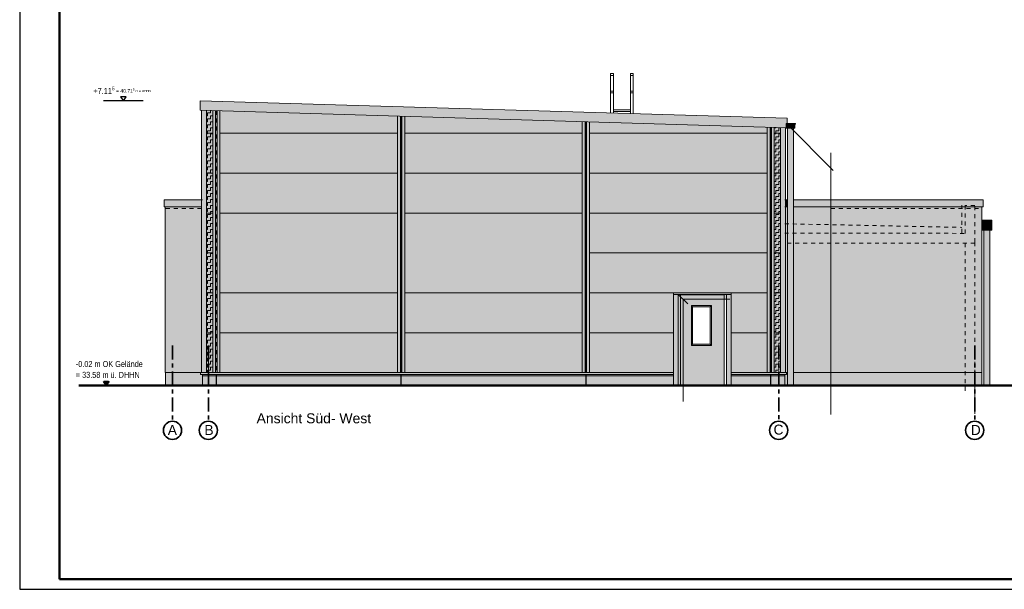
# Model space of a CAD drawing. Header units: metres. Extents: x 1169 to 1496, y -112 to 50.
# Tile 171 of 256: x 1337 to 1362, y -88 to -73. Entities that reach past the tile are written whole.
import ezdxf

# ---------------------------------------------------------------- set-up
doc = ezdxf.new("R2010")
doc.units = ezdxf.units.M
doc.header["$XCLIPFRAME"] = 2
for name, pattern in [('AUSGEZOGEN', [0]), ('PUNKT2_S9', [0.0015, 0, -0.0015]), ('STRICHLINIE_S4', [0.4, 0.3, -0.1]), ('STRICHPUNKT2_S5', [0.5, 0.35, -0.05, 0.05, -0.05])]:
    doc.linetypes.add(name, pattern=pattern)
for name, color, linetype, lineweight in [('XR$1$Legende', 4, 'AUSGEZOGEN', 13), ('XR$2$Achsen', 4, 'AUSGEZOGEN', 13), ('XR$2$Ansicht', 1, 'AUSGEZOGEN', 50), ('XR$2$Dach_1', 3, 'AUSGEZOGEN', 18), ('XR$2$Filling', 4, 'AUSGEZOGEN', 13), ('XR$2$KALZIP', 7, 'AUSGEZOGEN', 13), ('XR$2$Maßlinie 1_50', 7, 'AUSGEZOGEN', 25), ('XR$2$STANDARD_1', 7, 'AUSGEZOGEN', 25), ('XR$2$Text 1_100', 3, 'AUSGEZOGEN', 18), ('XR$2$Türen', 3, 'AUSGEZOGEN', 18), ('XR$2$V5', 7, 'AUSGEZOGEN', 13), ('XR$2$Wand', 1, 'AUSGEZOGEN', 50), ('XR$2$Wegeflächen', 4, 'AUSGEZOGEN', 13), ('XR$2$XR$5$Allgemein', 4, 'AUSGEZOGEN', 13), ('XR$3$Ansicht', 1, 'AUSGEZOGEN', 50), ('XR$3$Muster', 4, 'AUSGEZOGEN', 13), ('XR$3$Möblierung', 4, 'AUSGEZOGEN', 13), ('XR$3$STANDARD_1', 7, 'AUSGEZOGEN', 25), ('XR$4$Ansicht', 1, 'AUSGEZOGEN', 50), ('XR$4$Filling', 4, 'AUSGEZOGEN', 13), ('XR$4$Muster', 4, 'AUSGEZOGEN', 13), ('XR$5$Möblierung', 4, 'AUSGEZOGEN', 13)]:
    doc.layers.add(name, color=color, linetype=linetype, lineweight=lineweight)
doc.styles.add('ARIAL', font='arial.ttf')
picture_1 = doc.add_image_def('image1.tif', size_in_pixel=(512, 512))
pattern_1 = [(90, (-0.15, 0.15), (-0.075, 0.075), [0.075, -0.075]), (180, (-0.15, 0.15), (-0.075, -0.075), [0.075, -0.075])]

# ---------------------------------------------------------------- blocks, each defined once
blk = doc.blocks.new('NSY145')
at = {"color": 0, "linetype": 'ByBlock', "lineweight": -2}
for p, q in [((-0.035, 0.05), (0, 0.05)), ((0, 0), (-0.035, 0.05)), ((0.03, 0.048), (-0.03, 0.048)), ((-0.03, 0.048), (0, 0.004)), ((-0.025, 0.045), (0, 0.045)), ((0, 0.009), (-0.025, 0.045)), ((0.021, 0.043), (-0.021, 0.043)), ((-0.021, 0.043), (0, 0.013)), ((-0.016, 0.04), (0, 0.04)), ((0, 0.017), (-0.016, 0.04)), ((0.011, 0.038), (-0.011, 0.038)), ((-0.011, 0.038), (0, 0.022)), ((-0.006, 0.035), (0, 0.035)), ((0, 0.026), (-0.006, 0.035)), ((0.001, 0.033), (-0.001, 0.033)), ((-0.001, 0.033), (0, 0.031)), ((0, 0.05), (0.035, 0.05)), ((0.035, 0.05), (0, 0)), ((0, 0.004), (0.03, 0.048)), ((0, 0.045), (0.025, 0.045)), ((0.025, 0.045), (0, 0.009)), ((0, 0.013), (0.021, 0.043)), ((0, 0.04), (0.016, 0.04)), ((0.016, 0.04), (0, 0.017)), ((0, 0.022), (0.011, 0.038)), ((0, 0.035), (0.006, 0.035)), ((0.006, 0.035), (0, 0.026)), ((0, 0.031), (0.001, 0.033))]:
    blk.add_line(p, q, dxfattribs=at)
blk = doc.blocks.new('NSY144')
at = {"color": 0, "linetype": 'ByBlock', "lineweight": -2}
for p, q in [((0.035, 0.05), (-0.035, 0.05)), ((-0.035, 0.05), (0, 0)), ((0, 0), (0.035, 0.05))]:
    blk.add_line(p, q, dxfattribs=at)

msp = doc.modelspace()

# ---------------------------------------------------------------- hatches: boundary and pattern name
at = {"layer": 'XR$2$Filling', "linetype": 'AUSGEZOGEN', "lineweight": 13, "transparency": 33554687}
h = msp.add_hatch(dxfattribs=at)
h.set_pattern_fill('MUSTER', color=52, scale=0.075, angle=90, style=0, pattern_type=2)
h.set_pattern_definition(pattern_1)
h.paths.add_polyline_path([(1342.1811, -82.1851), (1342.3341, -82.1851), (1342.3341, -75.6193), (1342.1811, -75.6143)], flags=0)
h = msp.add_hatch(dxfattribs=at)
h.set_pattern_fill('MUSTER', color=52, scale=0.075, angle=90, style=0, pattern_type=2)
h.set_pattern_definition(pattern_1)
h.paths.add_polyline_path([(1342.5141, -82.1845), (1342.3341, -82.1851), (1346.9675, -82.1851), (1346.9675, -75.7719), (1342.5141, -75.6253)], flags=0)
h = msp.add_hatch(dxfattribs=at)
h.set_pattern_fill('MUSTER', color=52, scale=0.075, angle=90, style=0, pattern_type=2)
h.set_pattern_definition(pattern_1)
h.paths.add_polyline_path([(1347.1475, -82.1851), (1351.6008, -82.1851), (1351.6008, -75.9114), (1349.3741, -75.8511), (1347.1475, -75.7778)], flags=0)
h = msp.add_hatch(dxfattribs=at)
h.set_pattern_fill('MUSTER', color=52, scale=0.075, angle=90, style=0, pattern_type=2)
h.set_pattern_definition(pattern_1)
h.paths.add_polyline_path([(1353.8891, -82.1851), (1353.8891, -80.1851), (1355.3291, -80.1851), (1355.3291, -82.1851), (1356.2341, -82.1851), (1356.2341, -76.0369), (1351.7808, -75.9163), (1351.7808, -82.1851)], flags=0)
h = msp.add_hatch(dxfattribs=at)
h.set_pattern_fill('MUSTER', color=52, scale=0.075, angle=90, style=0, pattern_type=2)
h.set_pattern_definition(pattern_1)
h.paths.add_polyline_path([(1356.4141, -82.1851), (1356.5671, -82.1851), (1356.5671, -76.0459), (1356.4141, -76.0417)], flags=0)
at = {"layer": 'XR$3$Muster', "linetype": 'AUSGEZOGEN', "lineweight": 13, "transparency": 33554687}
h = msp.add_hatch(color=7, dxfattribs=at)
h.set_gradient(color1=(199, 199, 199), color2=(0, 0, 0), one_color=1, name='INVCYLINDER')
h.paths.add_polyline_path([(1356.7457, -82.5051), (1356.8957, -82.5051), (1356.8957, -76.0618), (1356.7457, -76.0618)], flags=0)
msp.add_hatch(color=252, dxfattribs=at).paths.add_polyline_path([(1361.6191, -78.6158), (1361.8691, -78.6158), (1361.8691, -78.3658), (1361.6191, -78.3658)])
h = msp.add_hatch(color=7, dxfattribs=at)
h.set_gradient(color1=(199, 199, 199), color2=(48, 48, 48), one_color=1, name='INVCYLINDER')
h.paths.add_polyline_path([(1361.6691, -82.5051), (1361.8191, -82.5051), (1361.8191, -78.6158), (1361.6691, -78.6158)], flags=0)
at = {"layer": 'XR$3$Muster', "linetype": 'STRICHLINIE_S4', "lineweight": 13, "true_color": 0x861922, "transparency": 33554687}
h = msp.add_hatch(color=246, dxfattribs=at)
h.paths.add_polyline_path([(1354.0591, -82.5051), (1355.1591, -82.5051), (1355.1591, -80.2351), (1354.0591, -80.2351)])
h.paths.add_polyline_path([(1354.8055, -81.4751), (1354.3655, -81.4751), (1354.3655, -80.5351), (1354.8055, -80.5351)], flags=16)
at = {"layer": 'XR$3$Möblierung', "linetype": 'AUSGEZOGEN', "lineweight": 13, "true_color": 0x9f9d98, "transparency": 33554687}
for points in [[(1342.0154, -75.371), (1342.0154, -75.609), (1356.7105, -76.0499), (1356.7105, -75.9413), (1356.7346, -75.9413), (1356.7346, -75.8126)], [(1356.7457, -78.0318), (1356.7457, -77.8545), (1356.6931, -77.8545), (1356.6931, -78.0318)], [(1356.8957, -78.0318), (1361.6491, -78.0318), (1361.6491, -77.8545), (1356.8957, -77.8545)]]:
    msp.add_hatch(color=253, dxfattribs=at).paths.add_polyline_path(points)
at = {"layer": 'XR$3$STANDARD_1', "linetype": 'AUSGEZOGEN', "lineweight": 13, "transparency": 33554687}
for points in [[(1356.9363, -75.9623), (1356.9362, -75.9621), (1356.9361, -75.9621), (1356.9362, -75.9621), (1356.9357, -75.9616), (1356.9359, -75.9618), (1356.9361, -75.9619), (1356.9364, -75.9621), (1356.9365, -75.9622), (1356.9385, -75.9623), (1356.9393, -75.9623), (1356.9399, -75.9623), (1356.9406, -75.9622), (1356.9412, -75.9621), (1356.9418, -75.9619), (1356.9424, -75.9617), (1356.943, -75.9614), (1356.9436, -75.9612), (1356.9441, -75.9609), (1356.9447, -75.9605), (1356.9452, -75.9602), (1356.9457, -75.9598), (1356.9462, -75.9593), (1356.9466, -75.9589), (1356.947, -75.9584), (1356.9474, -75.9579), (1356.9477, -75.9573), (1356.9481, -75.9568), (1356.9483, -75.9562), (1356.9486, -75.9557), (1356.9488, -75.955), (1356.949, -75.9544), (1356.9491, -75.9538), (1356.9492, -75.9532), (1356.9493, -75.9525), (1356.9493, -75.9519), (1356.9493, -75.9513), (1356.9493, -75.9507), (1356.9492, -75.95), (1356.949, -75.9494), (1356.9489, -75.9488), (1356.9487, -75.9482), (1356.9484, -75.9476), (1356.9482, -75.947), (1356.9478, -75.9464), (1356.9475, -75.9459), (1356.9471, -75.9454), (1356.9467, -75.9449), (1356.9463, -75.9444), (1356.9459, -75.944), (1356.9453, -75.9436), (1356.9449, -75.9432), (1356.9443, -75.9428), (1356.9438, -75.9425), (1356.9431, -75.9422), (1356.9426, -75.942), (1356.9419, -75.9418), (1356.9414, -75.9416), (1356.9407, -75.9415), (1356.9402, -75.9414), (1356.9394, -75.9413), (1356.9389, -75.9413), (1356.9376, -75.9413), (1356.9364, -75.9416), (1356.9351, -75.9419), (1356.9366, -75.9413), (1356.7105, -75.9413), (1356.7105, -76.0618), (1356.931, -76.0618), (1356.931, -75.9623)], [(1356.9366, -75.9622), (1356.9365, -75.9622), (1356.9362, -75.9621), (1356.9362, -75.9621), (1356.9368, -75.9623)]]:
    msp.add_hatch(color=9, dxfattribs=at).paths.add_polyline_path(points)
at = {"layer": 'XR$4$Filling', "linetype": 'AUSGEZOGEN', "lineweight": 13, "transparency": 33554687}
for points in [[(1341.1441, -78.0718), (1342.0551, -78.0718), (1342.0551, -78.0318), (1341.1441, -78.0318)], [(1357.8344, -78.0724), (1361.6191, -78.0718), (1361.6191, -78.0318), (1357.8344, -78.0324)]]:
    msp.add_hatch(color=250, dxfattribs=at).paths.add_polyline_path(points)
at = {"layer": 'XR$4$Muster', "linetype": 'AUSGEZOGEN', "lineweight": 13, "transparency": 33554687}
for color, points in [(250, [(1356.6931, -77.8545), (1356.6931, -82.1851), (1356.723, -82.1851), (1356.723, -82.2285), (1356.6741, -82.2285), (1356.6741, -82.5051), (1356.7457, -82.5051), (1356.7457, -77.8545)]), (250, [(1357.8344, -77.8545), (1356.8957, -77.8545), (1356.8957, -82.5051), (1357.8344, -82.5051)]), (250, [(1341.1491, -82.2251), (1342.0253, -82.2251), (1342.0253, -82.1851), (1341.1491, -82.1851)]), (250, [(1356.7457, -82.1851), (1356.723, -82.1851), (1356.723, -82.2251), (1356.7457, -82.2251)]), (250, [(1356.8957, -82.1851), (1356.8957, -82.2251), (1361.6141, -82.2251), (1361.6141, -82.1851)]), (59, [(1353.8891, -82.2285), (1342.0741, -82.2285), (1342.0741, -82.2685), (1353.8891, -82.2685)]), (59, [(1356.6741, -82.2285), (1355.3291, -82.2285), (1355.3291, -82.2685), (1356.6741, -82.2685)])]:
    msp.add_hatch(color=color, dxfattribs=at).paths.add_polyline_path(points)
msp.add_hatch(color=59, dxfattribs=at).paths.add_polyline_path([(1354.1265, -80.3424), (1354.1265, -82.5051), (1354.0041, -82.5051), (1354.0041, -80.2251), (1355.2141, -80.2251), (1355.2141, -80.3424)], flags=16)
at = {"layer": 'XR$5$Möblierung', "linetype": 'STRICHLINIE_S4', "lineweight": 13, "true_color": 0x9f9d98, "transparency": 33554687}
for points in [[(1346.9675, -82.1851), (1342.1811, -82.1851), (1342.1811, -75.614), (1342.0551, -75.6102), (1342.0551, -82.1851), (1342.0253, -82.1851), (1342.0253, -82.2285), (1353.8891, -82.2285), (1353.8891, -82.5051), (1354.0041, -82.5051), (1354.0041, -80.2251), (1353.8891, -80.2251), (1353.8891, -82.1851), (1351.7808, -82.1851), (1351.7808, -75.902), (1351.7078, -75.8998), (1351.7078, -82.1851), (1351.6738, -82.1851), (1351.6738, -75.8988), (1351.6008, -75.8966), (1351.6008, -82.1851), (1347.1475, -82.1851), (1347.1475, -75.763), (1347.0745, -75.7608), (1347.0745, -82.1851), (1347.0405, -82.1851), (1347.0405, -75.7598), (1346.9675, -75.7576)], [(1342.3341, -75.6186), (1342.3341, -82.1851), (1342.4071, -82.1848), (1342.4071, -75.6208)], [(1342.5141, -82.1845), (1342.5141, -75.624), (1342.4411, -75.6218), (1342.4411, -82.1847)], [(1355.3291, -82.5051), (1355.3291, -82.2285), (1356.723, -82.2285), (1356.723, -82.1851), (1356.6931, -82.1851), (1356.6931, -76.0493), (1356.5671, -76.0456), (1356.5671, -82.1851), (1356.5241, -82.1851), (1356.4141, -82.1851), (1356.4141, -76.041), (1356.3411, -76.0388), (1356.3411, -82.1851), (1356.3071, -82.1851), (1356.3071, -76.0378), (1356.2341, -76.0356), (1356.2341, -82.1851), (1355.3291, -82.1851), (1355.3291, -80.2251), (1355.2141, -80.2251), (1355.2141, -82.5051)]]:
    msp.add_hatch(color=253, dxfattribs=at).paths.add_polyline_path(points)
at = {"layer": 'XR$5$Möblierung', "linetype": 'AUSGEZOGEN', "lineweight": 13, "true_color": 0x878581, "transparency": 33554687}
for points in [[(1342.1811, -82.1851), (1342.3341, -82.1851), (1342.3341, -75.6193), (1342.1811, -75.6143)], [(1346.9675, -82.1851), (1346.9675, -75.7576), (1342.5141, -75.624), (1342.5141, -82.1851)], [(1351.6008, -75.8966), (1347.1475, -75.763), (1347.1475, -82.1851), (1351.6008, -82.1851)], [(1356.2341, -82.1851), (1356.2341, -76.0356), (1351.7808, -75.902), (1351.7808, -82.1851), (1353.8891, -82.1851), (1353.8891, -80.2251), (1355.3291, -80.2251), (1355.3291, -82.1851)], [(1356.5671, -82.1851), (1356.5671, -76.0456), (1356.4141, -76.041), (1356.4141, -82.1851)]]:
    msp.add_hatch(color=252, dxfattribs=at).paths.add_polyline_path(points)
at = {"layer": 'XR$5$Möblierung', "linetype": 'AUSGEZOGEN', "lineweight": 13, "true_color": 0x73716e, "transparency": 33554687}
for points in [[(1342.4411, -75.6218), (1342.4071, -75.6208), (1342.4071, -82.1848), (1342.4411, -82.1847)], [(1347.0405, -75.7598), (1347.0405, -82.1851), (1347.0745, -82.1851), (1347.0745, -75.7608)], [(1351.7078, -75.8998), (1351.6738, -75.8988), (1351.6738, -82.1851), (1351.7078, -82.1851)], [(1356.3071, -82.1851), (1356.3411, -82.1851), (1356.3411, -76.0398), (1356.3241, -76.0393), (1356.3241, -76.0383), (1356.3071, -76.0378)]]:
    msp.add_hatch(color=8, dxfattribs=at).paths.add_polyline_path(points)
at = {"layer": 'XR$5$Möblierung', "linetype": 'AUSGEZOGEN', "lineweight": 13, "true_color": 0x9f9d98, "transparency": 33554687}
msp.add_hatch(color=253, dxfattribs=at).paths.add_polyline_path([(1341.1141, -78.0318), (1342.0551, -78.0318), (1342.0551, -77.8545), (1341.1141, -77.8545)])
at = {"layer": 'XR$5$Möblierung', "linetype": 'AUSGEZOGEN', "lineweight": 13, "true_color": 0xe1d7c9, "transparency": 33554687}
for points in [[(1341.1441, -82.1851), (1341.3241, -82.1851), (1341.1559, -82.1851), (1342.0551, -82.1851), (1342.0551, -78.0718), (1341.1441, -78.0718)], [(1356.6931, -82.1851), (1356.7457, -82.1851), (1356.7457, -78.0318), (1356.6931, -78.0318)], [(1356.8957, -82.1851), (1361.6191, -82.1851), (1361.6191, -78.0318), (1356.8957, -78.0318)], [(1356.8957, -78.0318), (1356.8957, -82.1851), (1361.6191, -82.1851), (1361.6191, -78.0318)]]:
    msp.add_hatch(color=254, dxfattribs=at).paths.add_polyline_path(points)
at = {"layer": 'XR$5$Möblierung', "linetype": 'AUSGEZOGEN', "lineweight": 13, "true_color": 0x72151d, "transparency": 33554687}
msp.add_hatch(color=246, dxfattribs=at).paths.add_polyline_path([(1354.0041, -82.5051), (1354.0591, -82.5051), (1354.0591, -80.3424), (1354.0041, -80.3424)])
at = {"layer": 'XR$5$Möblierung', "linetype": 'AUSGEZOGEN', "lineweight": 13, "true_color": 0xc1b7a5, "transparency": 33554687}
for points in [[(1342.0253, -82.1851), (1341.1491, -82.1851), (1341.1491, -82.5051), (1342.0741, -82.5051), (1342.0741, -82.2285), (1342.0253, -82.2285)], [(1361.6141, -82.1851), (1356.8957, -82.1851), (1356.8957, -82.5051), (1361.6141, -82.5051)]]:
    msp.add_hatch(color=253, dxfattribs=at).paths.add_polyline_path(points)
at = {"layer": 'XR$5$Möblierung', "linetype": 'AUSGEZOGEN', "lineweight": 13, "true_color": 0xb4b2ac, "transparency": 33554687}
for points in [[(1342.0741, -82.5051), (1342.4191, -82.5051), (1342.4191, -82.2685), (1342.0741, -82.2685)], [(1347.0525, -82.2685), (1342.4291, -82.2685), (1342.4291, -82.5051), (1347.0525, -82.5051)], [(1351.6858, -82.5051), (1351.6858, -82.2685), (1347.0625, -82.2685), (1347.0625, -82.5051)], [(1353.8891, -82.5051), (1353.8891, -82.2685), (1351.6958, -82.2685), (1351.6958, -82.5051)], [(1355.3291, -82.2685), (1355.3291, -82.5051), (1356.3191, -82.5051), (1356.3191, -82.2685)], [(1356.3291, -82.5051), (1356.6741, -82.5051), (1356.6741, -82.2685), (1356.3291, -82.2685)]]:
    msp.add_hatch(color=253, dxfattribs=at).paths.add_polyline_path(points)
at = {"layer": 'XR$5$Möblierung', "linetype": 'AUSGEZOGEN', "lineweight": 13, "true_color": 0x787773, "transparency": 33554687}
for points in [[(1342.4191, -82.2685), (1342.4191, -82.5051), (1342.4291, -82.5051), (1342.4291, -82.2685)], [(1347.0525, -82.5051), (1347.0625, -82.5051), (1347.0625, -82.2685), (1347.0525, -82.2685)], [(1351.6958, -82.5051), (1351.6958, -82.2685), (1351.6858, -82.2685), (1351.6858, -82.5051)], [(1356.3291, -82.5051), (1356.3291, -82.2685), (1356.3191, -82.2685), (1356.3191, -82.5051)]]:
    msp.add_hatch(color=8, dxfattribs=at).paths.add_polyline_path(points)

# ---------------------------------------------------------------- linework, layer by layer
at = {"layer": 'XR$1$Legende', "color": 6, "linetype": 'AUSGEZOGEN', "lineweight": 25, "transparency": 33554687}
msp.add_lwpolyline([(1337.4935, -87.6131), (1396.9435, -87.6131), (1396.9435, -52.6131), (1337.4935, -52.6131), (1337.4935, -87.6131)], close=True, dxfattribs=at)
at = {"layer": 'XR$1$Legende', "color": 1, "linetype": 'AUSGEZOGEN', "lineweight": 50, "transparency": 33554687}
msp.add_lwpolyline([(1338.4935, -87.3631), (1396.6935, -87.3631), (1396.6935, -52.8631), (1338.4935, -52.8631), (1338.4935, -87.3631)], close=True, dxfattribs=at)
at = {"layer": 'XR$2$Achsen', "color": 35, "linetype": 'STRICHPUNKT2_S5', "lineweight": 35, "transparency": 33554687}
for p, q in [((1341.3241, -81.5051), (1341.3241, -83.4015)), ((1342.2241, -81.5051), (1342.2241, -83.4015)), ((1356.5241, -81.5045), (1356.5241, -83.4015)), ((1361.4391, -81.5051), (1361.4391, -83.4015))]:
    msp.add_line(p, q, dxfattribs=at)
at = {"layer": 'XR$2$Achsen', "color": 35, "linetype": 'AUSGEZOGEN', "lineweight": 35, "transparency": 33554687}
for centre in [(1341.3241, -83.6297), (1342.2241, -83.6297), (1356.5241, -83.6297), (1361.4391, -83.6297)]:
    msp.add_circle(centre, 0.2282, dxfattribs=at)
at = {"layer": 'XR$2$Ansicht', "color": 4, "linetype": 'AUSGEZOGEN', "lineweight": 13, "transparency": 33554687}
for p, q in [((1356.9389, -75.9413), (1356.7105, -75.9413)), ((1356.7105, -76.0618), (1356.7105, -75.9413)), ((1356.9371, -75.9623), (1356.7105, -75.9623)), ((1356.7346, -75.8126), (1356.7346, -76.0506)), ((1356.931, -75.9599), (1356.931, -76.0618)), ((1356.931, -76.0618), (1356.7105, -76.0618)), ((1356.7457, -76.0618), (1356.7457, -82.5051)), ((1356.8957, -76.0618), (1356.8957, -82.5051)), ((1342.1811, -77.1851), (1342.3341, -77.1851)), ((1342.5141, -77.1851), (1346.9675, -77.1851)), ((1347.1475, -77.1851), (1351.6008, -77.1851)), ((1351.7808, -77.1851), (1356.2341, -77.1851)), ((1356.4141, -77.1851), (1356.5671, -77.1851)), ((1341.1141, -77.8545), (1342.0741, -77.8545)), ((1341.1141, -78.0318), (1341.1141, -77.8545)), ((1356.7457, -77.8545), (1356.6741, -77.8545)), ((1361.6491, -77.8545), (1356.8957, -77.8545)), ((1361.6491, -78.0318), (1361.6491, -77.8545)), ((1342.0551, -78.0318), (1341.1141, -78.0318)), ((1341.1441, -78.0318), (1341.1441, -82.1851)), ((1342.1811, -78.1851), (1342.3341, -78.1851)), ((1342.5141, -78.1851), (1346.9675, -78.1851)), ((1347.1475, -78.1851), (1351.6008, -78.1851)), ((1351.7808, -78.1851), (1356.2341, -78.1851)), ((1356.4141, -78.1851), (1356.5671, -78.1851)), ((1356.6741, -78.0318), (1356.7457, -78.0318)), ((1356.8957, -78.0318), (1361.6491, -78.0318)), ((1361.6191, -78.0318), (1361.6191, -82.1851)), ((1361.6191, -78.3658), (1361.8691, -78.3658)), ((1361.8691, -78.3658), (1361.8691, -78.6158)), ((1361.6191, -78.6158), (1361.8691, -78.6158)), ((1361.6691, -78.6158), (1361.6691, -82.5051)), ((1361.8191, -78.6158), (1361.8191, -82.5051)), ((1342.1811, -79.1851), (1342.3341, -79.1851)), ((1351.7808, -79.1851), (1356.2341, -79.1851)), ((1356.4141, -79.1851), (1356.5671, -79.1851)), ((1342.1811, -80.1851), (1342.3341, -80.1851)), ((1342.5141, -80.1851), (1346.9675, -80.1851)), ((1347.1475, -80.1851), (1351.6008, -80.1851)), ((1351.7808, -80.1851), (1356.2341, -80.1851)), ((1354.0041, -80.1851), (1355.1941, -80.1851)), ((1354.0041, -82.5051), (1354.0041, -80.2251)), ((1355.2141, -82.5051), (1355.2141, -80.2251)), ((1356.4141, -80.1851), (1356.5671, -80.1851)), ((1354.0591, -82.5051), (1354.0591, -80.2351)), ((1354.0591, -80.2351), (1355.1591, -80.2351)), ((1355.1591, -82.5051), (1355.1591, -80.2351)), ((1354.3355, -80.5051), (1354.3655, -80.5351)), ((1354.8055, -80.5351), (1354.8355, -80.5051)), ((1342.1811, -81.1851), (1342.3341, -81.1851)), ((1342.5141, -81.1851), (1346.9675, -81.1851)), ((1347.1475, -81.1851), (1351.6008, -81.1851)), ((1351.7808, -81.1851), (1353.8891, -81.1851)), ((1355.3291, -81.1851), (1356.2341, -81.1851)), ((1356.4141, -81.1851), (1356.5671, -81.1851)), ((1354.3355, -81.5051), (1354.3655, -81.4751)), ((1354.8055, -81.4751), (1354.8355, -81.5051)), ((1341.1441, -82.1851), (1342.0253, -82.1851)), ((1341.1491, -82.1851), (1341.1491, -82.5051)), ((1353.8891, -82.1851), (1342.0253, -82.1851)), ((1355.3291, -82.1851), (1356.6741, -82.1851)), ((1356.7457, -82.1851), (1356.6741, -82.1851)), ((1361.6191, -82.1851), (1356.8957, -82.1851)), ((1361.6141, -82.1851), (1361.6141, -82.5051)), ((1342.0741, -82.5051), (1342.0741, -82.2285)), ((1356.6741, -82.5051), (1356.6741, -82.2285))]:
    msp.add_line(p, q, dxfattribs=at)
at = {"layer": 'XR$2$Ansicht', "color": 35, "linetype": 'AUSGEZOGEN', "lineweight": 13, "transparency": 33554687}
msp.add_line((1342.2241, -82.5051), (1342.2241, -81.5051), dxfattribs=at)
at = {"layer": 'XR$2$Ansicht', "color": 4, "linetype": 'AUSGEZOGEN', "lineweight": 13, "transparency": 33554687}
for points in [[(1354.3355, -81.5051), (1354.8355, -81.5051), (1354.8355, -80.5051), (1354.3355, -80.5051), (1354.3355, -81.5051)], [(1354.3655, -81.4751), (1354.8055, -81.4751), (1354.8055, -80.5351), (1354.3655, -80.5351), (1354.3655, -81.4751)]]:
    msp.add_lwpolyline(points, close=True, dxfattribs=at)
msp.add_arc((1356.9388, -75.9518), 0.0105, 270, 89.56774, dxfattribs=at)
at = {"layer": 'XR$2$Dach_1', "color": 4, "linetype": 'AUSGEZOGEN', "lineweight": 13, "transparency": 33554687}
for p, q in [((1342.0551, -75.6102), (1342.0551, -82.1851)), ((1342.1811, -75.614), (1342.1811, -82.1851)), ((1342.3341, -75.6186), (1342.3341, -82.1851)), ((1342.4071, -75.6208), (1342.4071, -82.1851)), ((1342.4411, -75.6218), (1342.4411, -82.1851)), ((1342.5141, -75.624), (1342.5141, -82.1851)), ((1346.9675, -75.7576), (1346.9675, -82.1851)), ((1347.0405, -75.7598), (1347.0405, -82.1851)), ((1347.0745, -75.7608), (1347.0745, -82.1851)), ((1347.1475, -75.763), (1347.1475, -82.1851)), ((1351.6008, -75.8966), (1351.6008, -82.1851)), ((1351.6738, -75.8988), (1351.6738, -82.1851)), ((1351.7078, -75.8998), (1351.7078, -82.1851)), ((1351.7808, -75.902), (1351.7808, -82.1851)), ((1356.2341, -76.0356), (1356.2341, -82.1851)), ((1356.3071, -76.0378), (1356.3071, -82.1851)), ((1356.3411, -76.0388), (1356.3411, -82.1851)), ((1356.4141, -76.041), (1356.4141, -82.1851)), ((1356.5671, -76.0456), (1356.5671, -82.1851)), ((1356.6931, -76.0493), (1356.6931, -82.1851)), ((1353.8891, -82.5051), (1353.8891, -80.1851)), ((1353.8891, -80.2251), (1355.3291, -80.2251)), ((1354.0041, -82.5051), (1354.0041, -80.2251)), ((1355.2141, -82.5051), (1355.2141, -80.2251)), ((1355.3291, -82.5051), (1355.3291, -80.1851)), ((1342.0253, -82.1851), (1342.0253, -82.2285)), ((1356.723, -82.1851), (1356.723, -82.2285)), ((1342.0253, -82.2285), (1353.8891, -82.2285)), ((1342.4191, -82.2285), (1342.4191, -82.5051)), ((1342.4291, -82.2285), (1342.4291, -82.5051)), ((1347.0525, -82.2285), (1347.0525, -82.5051)), ((1347.0625, -82.2285), (1347.0625, -82.5051)), ((1351.6858, -82.2285), (1351.6858, -82.5051)), ((1351.6958, -82.2285), (1351.6958, -82.5051)), ((1355.3291, -82.2285), (1356.723, -82.2285)), ((1356.3191, -82.2285), (1356.3191, -82.5051)), ((1356.3291, -82.2285), (1356.3291, -82.5051))]:
    msp.add_line(p, q, dxfattribs=at)
at = {"layer": 'XR$2$Dach_1', "color": 35, "linetype": 'PUNKT2_S9', "lineweight": 13, "transparency": 33554687}
msp.add_line((1342.4241, -75.6213), (1342.4241, -82.1851), dxfattribs=at)
at = {"layer": 'XR$2$Dach_1', "color": 35, "linetype": 'AUSGEZOGEN', "lineweight": 13, "transparency": 33554687}
for p, q in [((1347.0575, -75.7603), (1347.0575, -82.1851)), ((1351.6908, -75.8993), (1351.6908, -82.1851)), ((1356.3241, -76.0383), (1356.3241, -82.1851))]:
    msp.add_line(p, q, dxfattribs=at)
at = {"layer": 'XR$2$KALZIP', "transparency": 33554687}
for p, q in [((1356.7345, -75.8126), (1342.0163, -75.371)), ((1356.7346, -76.0506), (1342.0164, -75.609))]:
    msp.add_line(p, q, dxfattribs=at)
at = {"layer": 'XR$2$Maßlinie 1_50', "color": 7, "linetype": 'AUSGEZOGEN', "lineweight": 25, "transparency": 33554687}
msp.add_line((1340.5924, -75.371), (1339.5924, -75.371), dxfattribs=at)
at = {"layer": 'XR$2$Türen', "color": 4, "linetype": 'AUSGEZOGEN', "lineweight": 13, "transparency": 33554687}
for p, q in [((1342.1811, -76.1851), (1342.3341, -76.1851)), ((1342.5141, -76.1851), (1346.9675, -76.1851)), ((1347.1475, -76.1851), (1351.6008, -76.1851)), ((1351.7808, -76.1851), (1356.2341, -76.1851)), ((1356.4141, -76.1851), (1356.5671, -76.1851))]:
    msp.add_line(p, q, dxfattribs=at)
at = {"layer": 'XR$2$V5', "linetype": 'AUSGEZOGEN', "transparency": 33554687}
msp.add_line((1342.0154, -75.372), (1342.0154, -75.608), dxfattribs=at)
for centre, start, end in [((1342.0164, -75.372), 90, 180), ((1342.0164, -75.608), 180, 270)]:
    msp.add_arc(centre, 0.001, start, end, dxfattribs=at)
at = {"layer": 'XR$2$Wand', "color": 52, "linetype": 'AUSGEZOGEN', "lineweight": 13, "transparency": 33554687}
for p, q in [((1352.3791, -74.6884), (1352.3091, -74.6884)), ((1352.3791, -74.7384), (1352.3091, -74.7384)), ((1352.8791, -74.6884), (1352.8091, -74.6884)), ((1352.8791, -74.7384), (1352.8091, -74.7384)), ((1352.3791, -75.1284), (1352.3091, -75.1284)), ((1352.3791, -75.1784), (1352.3091, -75.1784)), ((1352.8791, -75.1284), (1352.8091, -75.1284)), ((1352.8791, -75.1784), (1352.8091, -75.1784)), ((1352.8091, -75.5984), (1352.3791, -75.5984)), ((1352.8091, -75.6384), (1352.3791, -75.6384))]:
    msp.add_line(p, q, dxfattribs=at)
at = {"layer": 'XR$2$Wand', "color": 52, "linetype": 'PUNKT2_S9', "lineweight": 13, "transparency": 33554687}
for p, q in [((1361.1141, -78.6848), (1361.1141, -77.9702)), ((1361.4391, -77.9945), (1361.1904, -77.9948)), ((1361.1991, -77.9948), (1361.1991, -78.6945)), ((1361.4391, -78.9145), (1361.4391, -77.9945)), ((1356.6752, -78.4551), (1361.1141, -78.5448)), ((1356.6741, -78.6942), (1361.1991, -78.6945)), ((1361.4391, -78.9445), (1356.6741, -78.9445)), ((1361.1991, -78.9445), (1361.1991, -82.6901)), ((1361.4391, -78.9145), (1361.4391, -83.3401))]:
    msp.add_line(p, q, dxfattribs=at)
at = {"layer": 'XR$2$Wegeflächen', "color": 1, "linetype": 'AUSGEZOGEN', "lineweight": 50, "transparency": 33554687}
msp.add_line((1338.9795, -82.5051), (1364.5217, -82.5051), dxfattribs=at)
at = {"layer": 'XR$2$XR$5$Allgemein', "color": 7, "linetype": 'AUSGEZOGEN', "lineweight": 13, "transparency": 33554687}
for p, q in [((1352.3091, -74.6884), (1352.3091, -75.6798)), ((1352.3791, -74.6884), (1352.3791, -75.6819)), ((1352.8091, -74.6884), (1352.8091, -75.6948)), ((1352.8791, -74.6884), (1352.8791, -75.6969))]:
    msp.add_line(p, q, dxfattribs=at)
at = {"layer": 'XR$4$Ansicht', "color": 35, "linetype": 'AUSGEZOGEN', "lineweight": 13, "transparency": 33554687}
for p, q in [((1356.7346, -75.9614), (1357.8893, -77.1161)), ((1357.8344, -76.676), (1357.8344, -83.2301)), ((1354.0041, -80.2251), (1354.2439, -80.4598)), ((1354.1265, -80.3424), (1354.1265, -82.9044)), ((1354.1265, -80.3424), (1355.2985, -80.3424)), ((1342.0741, -82.2685), (1353.8891, -82.2685)), ((1355.3291, -82.2685), (1356.6741, -82.2685))]:
    msp.add_line(p, q, dxfattribs=at)
at = {"layer": 'XR$4$Muster', "color": 7, "linetype": 'PUNKT2_S9', "lineweight": 13, "transparency": 33554687}
for p, q in [((1342.0551, -78.0718), (1341.1441, -78.0718)), ((1357.8344, -78.0724), (1361.6191, -78.0718))]:
    msp.add_line(p, q, dxfattribs=at)

# ---------------------------------------------------------------- block references
at = {"layer": 'XR$2$Maßlinie 1_50', "color": 7, "linetype": 'AUSGEZOGEN', "lineweight": 25, "transparency": 33554687, "xscale": 1.999999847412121, "yscale": 1.999999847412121, "zscale": 1.999999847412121}
for name, p in [('NSY144', (1340.0924, -75.371)), ('NSY145', (1339.6632, -82.5051))]:
    msp.add_blockref(name, p, dxfattribs=at)

# ---------------------------------------------------------------- texts
at = {"layer": 'XR$2$Achsen', "color": 35, "linetype": 'AUSGEZOGEN', "lineweight": 35, "transparency": 33554687, "char_height": 0.25, "attachment_point": 7, "style": 'ARIAL'}
for s, insert, width in [('\\W0.99;A', (1341.2061, -83.7467), 0.35666), ('\\W0.99;B', (1342.1251, -83.7467), 0.35666), ('\\W0.99;C', (1356.3945, -83.7406), 0.378393), ('\\W0.99;D', (1361.3401, -83.7467), 0.378393)]:
    msp.add_mtext(s, dxfattribs=dict(at, insert=insert, width=width))
at = {"layer": 'XR$2$STANDARD_1', "color": 4, "linetype": 'AUSGEZOGEN', "lineweight": 25, "transparency": 33554687, "insert": (1343.4332, -83.2033), "char_height": 0.25, "width": 3.004391, "attachment_point": 1, "style": 'ARIAL'}
msp.add_mtext('\\W1.00;Ansicht Süd- West', dxfattribs=at)
at = {"layer": 'XR$2$Text 1_100', "color": 7, "linetype": 'AUSGEZOGEN', "lineweight": 25, "transparency": 33554687, "insert": (1339.3411, -75.2029), "char_height": 0.15, "width": 2.113318, "attachment_point": 7, "style": 'ARIAL'}
msp.add_mtext('\\A1;{\\fArial|i0|b0;\\H0.150000;\\W0.800000;\\C7;+7.11\\fArial|i0|b0;\\H0.600000x;\\S5^ ;\\fArial|i0|b0; = 40.71\\fArial|i0|b0;\\H0.600000x;\\S5^ ;\\fArial|i0|b0; m ü. DHHN}\\P', dxfattribs=at)
at = {"layer": 'XR$2$Text 1_100', "color": 3, "linetype": 'AUSGEZOGEN', "lineweight": 25, "transparency": 33554687, "insert": (1338.9004, -81.8939), "char_height": 0.15, "width": 1.602159, "attachment_point": 1, "line_spacing_factor": 1.084337, "style": 'ARIAL'}
msp.add_mtext('\\A1;{\\fArial|i0|b0;\\H0.150000;\\W0.800000;\\C3;-0.02 m OK Gelände}\\P{\\fArial|i0|b0;\\H0.150000;\\W0.800000;\\C3;= 33.58 m ü. DHHN}\\P', dxfattribs=at)

# ---------------------------------------------------------------- pictures from other files: only their frames are drawn
at = {"layer": 'XR$3$Ansicht', "color": 4, "linetype": 'AUSGEZOGEN', "lineweight": 13, "transparency": 33554687}
image = msp.add_image(picture_1, insert=(1354.3655, -81.4751), size_in_units=(0.44, 0.94), dxfattribs=at)
image.set_boundary_path([(511.5, 511.5), (511.5, -0.5), (-0.5, -0.5), (-0.5, 511.5), (511.5, 511.5)])

doc.saveas('drawing.dxf')
